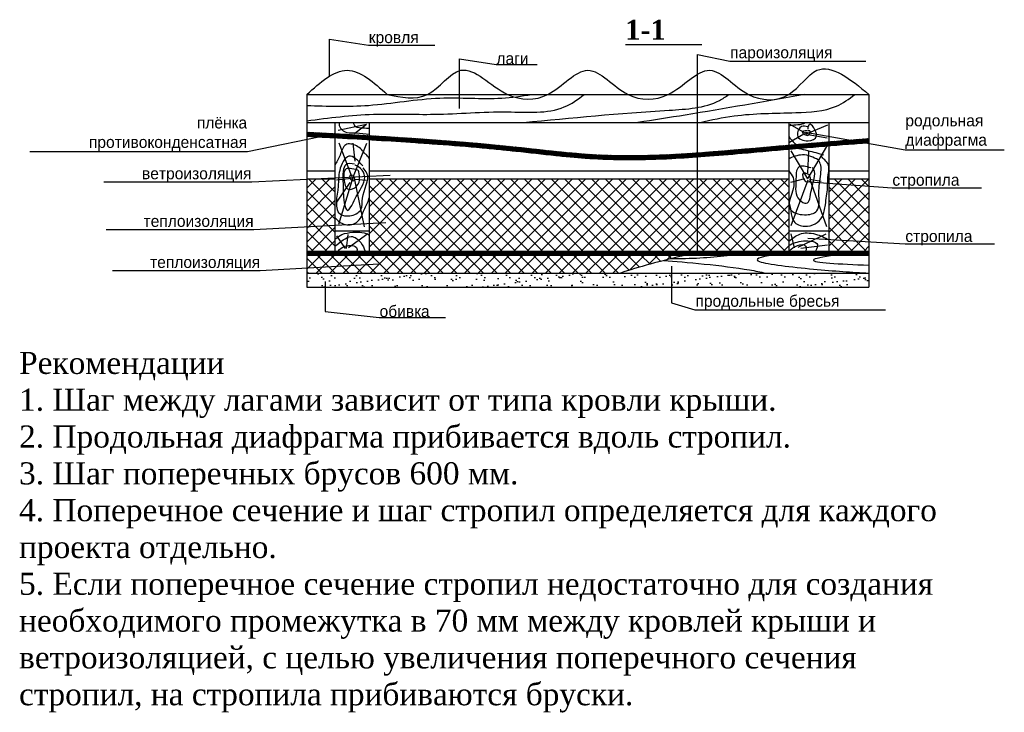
# Model space of a CAD drawing. Extents: x -1159 to 1294, y -1776 to 1343.
# Tile 1 of 2: x -1159 to 1294, y -1776 to -51. Entities that reach past the tile are written whole.
import ezdxf

# ---------------------------------------------------------------- set-up
doc = ezdxf.new("R2010")
doc.units = 0
doc.header["$LTSCALE"] = 2
doc.header["$MEASUREMENT"] = 0
doc.layers.get('0').update_dxf_attribs({"linetype": 'CONTINUOUS'})
doc.dimstyles.get("Standard").update_dxf_attribs({"dimscale": 0, "dimtxt": 29, "dimasz": 1, "dimexe": 1.25, "dimexo": 0.625, "dimtad": 1, "dimdec": 4, "dimtxsty": 'STANDARD', "dimblk1": 'DOT', "dimblk2": 'DOT', "dimsah": 1, "dimcen": 2.5, "dimdle": 1.25, "dimazin": 3, "dimtfac": 0.75, "dimtdec": 4, "dimtmove": 0, "dimatfit": 3, "dimtolj": 1, "dimtzin": 0})
pattern_1 = [(45, (6.9385, 114.1625), (-1.767767, 1.767767), []), (135, (6.9385, 114.1625), (-1.767767, -1.767767), [])]
pattern_2 = [(45, (6.939, 114.162), (-16.7938, 16.7938), []), (135, (6.939, 114.162), (-16.7938, -16.7938), [])]

# ---------------------------------------------------------------- blocks, each defined once
blk = doc.blocks.new('_DOT')
at = {"color": 0, "linetype": 'BYBLOCK'}
blk.add_line((-0.5, 0), (-1, 0), dxfattribs=at)
at = {"color": 0, "linetype": 'BYBLOCK', "const_width": 0.5}
blk.add_lwpolyline([(-0.25, 0, 1), (0.25, 0, 1)], format="xyb", close=True, dxfattribs=at)

msp = doc.modelspace()

# ---------------------------------------------------------------- hatches: boundary and pattern name
h = msp.add_hatch()
h.set_pattern_fill('ANSI37', color=256, scale=20, style=0)
h.set_pattern_definition(pattern_1)
edge = h.paths.add_edge_path()
edge.add_line((-373.19465, -344.81522), (-373.19465, -334.80065))
edge.add_spline(control_points=[(-373.19465, -334.80065), (-396.52683, -333.54061), (-419.86057, -332.30724), (-443.19465, -331.07976)], knot_values=[19.8763823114, 19.8763823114, 19.8763823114, 19.8763823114, 89.9791863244, 89.9791863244, 89.9791863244, 89.9791863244], degree=3, periodic=0)
edge.add_line((-443.19465, -331.07976), (-443.19465, -341.09358))
edge.add_spline(control_points=[(-443.19465, -341.09358), (-419.85759, -342.32131), (-396.52385, -343.55493), (-373.19465, -344.81522)], knot_values=[20.4024950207, 20.4024950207, 20.4024950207, 20.4024950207, 90.5194396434, 90.5194396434, 90.5194396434, 90.5194396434], degree=3, periodic=0)
edge = h.paths.add_edge_path()
edge.add_spline(control_points=[(956.80535, -346.77169), (923.47858, -349.46237), (890.14869, -352.16286), (856.80535, -354.90555)], knot_values=[1322.9737298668, 1322.9737298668, 1322.9737298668, 1322.9737298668, 1423.3815850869, 1423.3815850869, 1423.3815850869, 1423.3815850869], degree=3, periodic=0)
edge.add_line((856.80535, -354.90555), (856.80535, -364.93933))
edge.add_spline(control_points=[(856.80535, -364.93933), (882.94068, -362.78901), (909.06962, -360.66464), (942.39994, -357.9678), (949.60265, -357.38579), (956.80535, -356.80423)], knot_values=[1322.1506439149, 1322.1506439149, 1322.1506439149, 1322.1506439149, 1400.8716133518, 1400.8716133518, 1422.5733536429, 1422.5733536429, 1422.5733536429, 1422.5733536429], degree=3, periodic=0)
edge.add_line((956.80535, -356.80423), (956.80535, -346.77169))
edge = h.paths.add_edge_path()
edge.add_spline(control_points=[(-288.19465, -339.54672), (-316.52423, -337.90055), (-344.85829, -336.33093), (-373.19465, -334.80065)], knot_values=[89.9791863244, 89.9791863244, 89.9791863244, 89.9791863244, 175.1173169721, 175.1173169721, 175.1173169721, 175.1173169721], degree=3, periodic=0)
edge.add_line((-373.19465, -334.80065), (-373.19465, -344.81522))
edge.add_spline(control_points=[(-373.19465, -344.81522), (-371.0008, -344.93374), (-368.807, -345.05249), (-340.4673, -346.58983), (-314.3272, -348.04414), (-288.19465, -349.56362)], knot_values=[90.5194396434, 90.5194396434, 90.5194396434, 90.5194396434, 97.1131405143, 97.1131405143, 175.6988091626, 175.6988091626, 175.6988091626, 175.6988091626], degree=3, periodic=0)
edge.add_line((-288.19465, -349.56362), (-288.19465, -339.54672))
h = msp.add_hatch()
h.set_pattern_fill('ANSI37', color=256, scale=20, style=0)
h.set_pattern_definition(pattern_1)
edge = h.paths.add_edge_path()
edge.add_spline(control_points=[(-288.19465, -349.56362), (-249.74, -351.79957), (-211.3017, -354.17664), (-154.41042, -358.04369), (-135.94071, -359.35362), (-80.54847, -363.4769), (-43.64286, -366.48373), (8.88579, -371.25175), (24.53126, -372.73367), (52.61286, -375.5159), (65.05084, -376.79135), (110.55068, -381.6267), (143.672, -385.47379), (190.49449, -390.29892), (204.12407, -391.63041), (230.08699, -393.92715), (242.41724, -394.91544), (263.53844, -396.36626), (272.32329, -396.89805), (289.90331, -397.79229), (298.69404, -398.15626), (325.06736, -399.01569), (342.65107, -399.2787), (395.3991, -399.2738), (430.56021, -398.21207), (493.22697, -395.07427), (520.74167, -393.26759), (579.16969, -388.88437), (610.07686, -386.23975), (660.61374, -381.78013), (680.26857, -380.01204), (739.17116, -374.80071), (778.39986, -371.45496), (830.67711, -367.09541), (843.74203, -366.01413), (856.80535, -364.93933)], knot_values=[175.6988091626, 175.6988091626, 175.6988091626, 175.6988091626, 291.3394215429, 291.3394215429, 346.9517258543, 346.9517258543, 458.1763344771, 458.1763344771, 505.3777858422, 505.3777858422, 542.9255332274, 542.9255332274, 642.7691944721, 642.7691944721, 683.705237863, 683.705237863, 720.6528668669, 720.6528668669, 746.9174070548, 746.9174070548, 773.1819472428, 773.1819472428, 825.7110276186, 825.7110276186, 930.7691883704, 930.7691883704, 1013.0777741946, 1013.0777741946, 1105.7007226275, 1105.7007226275, 1164.7349007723, 1164.7349007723, 1282.8032570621, 1282.8032570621, 1322.1506439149, 1322.1506439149, 1322.1506439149, 1322.1506439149], degree=3, periodic=0)
edge.add_line((856.80535, -364.93933), (856.80535, -354.90555))
edge.add_spline(control_points=[(856.80535, -354.90555), (804.87284, -359.1773), (612.48734, -375.37119), (351.90676, -401.34525), (23.30068, -359.8633), (-165.86526, -346.65503), (-288.19465, -339.54672)], knot_values=[175.1173169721, 175.1173169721, 175.1173169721, 175.1173169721, 331.5033473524, 754.0904378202, 955.3405304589, 1322.9737298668, 1322.9737298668, 1322.9737298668, 1322.9737298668], degree=3, periodic=0)
edge.add_line((-288.19465, -339.54672), (-288.19465, -349.56362))
h.paths.add_polyline_path([(-443.19465, -627.01968), (-443.19465, -637.01968), (956.80535, -637.01968), (956.80535, -627.01968)])
h = msp.add_hatch()
h.set_pattern_fill('ANSI37', color=256, scale=190, style=0)
h.set_pattern_definition(pattern_2)
h.paths.add_polyline_path([(-443.19465, -627.01968), (-373.19465, -627.01968), (-373.19465, -447.01968), (-443.19465, -447.01968)])
h.paths.add_polyline_path([(756.80535, -627.01968), (756.80535, -447.01968), (-288.19465, -447.01968), (-288.19465, -627.01968)])
h.paths.add_polyline_path([(856.80535, -627.01968), (956.80535, -627.01968), (956.80535, -447.01968), (856.80535, -447.01968)])
h = msp.add_hatch()
h.set_pattern_fill('ANSI37', color=256, scale=190, style=0)
h.set_pattern_definition(pattern_2)
edge = h.paths.add_edge_path()
edge.add_line((-443.19465, -637.01968), (-443.19465, -682.01968))
edge.add_line((-443.19465, -682.01968), (338.30726, -682.01968))
edge.add_spline(control_points=[(338.30726, -682.01968), (380.2775, -667.18335), (438.24685, -652.13728), (501.67287, -637.01968)], knot_values=[57.8943406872, 57.8943406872, 57.8943406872, 57.8943406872, 169.7473486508, 169.7473486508, 169.7473486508, 169.7473486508], degree=3, periodic=0)
edge.add_line((501.67287, -637.01968), (-443.19465, -637.01968))
h = msp.add_hatch()
h.set_pattern_fill('AR-SAND', color=256, scale=20, style=0)
h.set_pattern_definition([(37.5, (6.94, 114.162), (-1.2599, 38.5365), [0, -30.4, 0, -34, 0, -32.5]), (7.5, (6.94, 114.16), (35.3955, 56.443), [0, -16.4, 0, -27.4, 0, -10.5]), (327.5, (-17.66, 114.162), (62.2828, 0.1132), [0, -10, 0, -36, 0, -47]), (317.5, (-17.66, 114.16), (60.1225, 17.5535), [0, -5, 0, -23.6, 0, -27])])
h.paths.add_polyline_path([(956.80535, -717.01968), (956.80535, -682.01968), (-443.19465, -682.01968), (-443.19465, -717.01968)])

# ---------------------------------------------------------------- linework, layer by layer
for points in [[(350.07042, -113.08696), (540.63108, -113.08696)], [(-443.19465, -237.01968), (956.80535, -237.01968)], [(-443.19465, -237.01968), (-443.19465, -717.01968)], [(956.80535, -237.01968), (956.80535, -717.01968)], [(-443.19465, -307.01968), (956.80535, -307.01968)], [(-373.19465, -307.01968), (-373.19465, -627.01968)], [(-294.50828, -311.57213), (-365.38796, -326.87843)], [(-294.50828, -311.57213), (-324.20112, -335.48821)], [(-288.19465, -307.01968), (-288.19465, -627.01968)], [(756.80535, -307.01968), (756.80535, -627.01968)], [(803.429, -336.73628), (760.49776, -311.72419)], [(802.53459, -334.05641), (854.40985, -312.61747)], [(856.80535, -307.01968), (856.80535, -627.01968)], [(794.48499, -335.84299), (758.70895, -356.38864)], [(805.2178, -336.73628), (852.62104, -344.77589)], [(-330.90595, -441.67559), (-362.51445, -358.44764)], [(-328.99028, -444.54552), (-293.55044, -358.44764)], [(-323.24328, -403.40987), (-328.03245, -358.44764)], [(805.2178, -445.71756), (851.72664, -367.10811)], [(804.3234, -447.50414), (763.18096, -377.82759)], [(804.3234, -433.21151), (807.0066, -378.72087)], [(-443.19465, -427.01968), (-373.19465, -427.01968)], [(-288.19465, -427.01968), (756.80535, -427.01968)], [(856.80535, -427.01968), (956.80535, -427.01968)], [(-443.19465, -447.01968), (-373.19465, -447.01968)], [(-331.86377, -446.45881), (-369.21928, -450.28537)], [(-336.65294, -456.02523), (-369.21928, -505.77067)], [(-328.99028, -443.58887), (-364.43012, -561.25597)], [(-324.20112, -449.32873), (-300.25527, -566.99583)], [(-323.24328, -448.37209), (-295.4661, -450.28537)], [(-288.19465, -447.01968), (756.80535, -447.01968)], [(796.27379, -447.50414), (761.39216, -456.43703)], [(804.3234, -450.18401), (762.28656, -564.52502)], [(808.7954, -448.39743), (837.41623, -452.86388)], [(809.6898, -449.29072), (850.83224, -566.31161)], [(856.80535, -447.01968), (956.80535, -447.01968)], [(-373.19465, -577.01968), (-288.19465, -577.01968)], [(-344.31561, -620.56784), (-340.48428, -586.12869)], [(-339.52644, -618.65455), (-291.63477, -583.25876)], [(756.80535, -577.01968), (856.80535, -577.01968)], [(771.23057, -619.01566), (763.18096, -584.17739)], [(780.17457, -617.22909), (849.93784, -584.17739)], [(-347.18911, -620.56784), (-368.26146, -588.99862)], [(787.32978, -619.90896), (853.51544, -611.86935)], [(-443.19465, -627.01968), (956.80535, -627.01968)], [(-443.19465, -637.01968), (956.80535, -637.01968)], [(-443.19465, -682.01968), (956.80535, -682.01968)], [(-443.19465, -717.01968), (956.80535, -717.01968)]]:
    msp.add_lwpolyline(points)
for points in [[(-243.19465, -237.01968), (-143.19465, -237.01968), (-59.96594, -177.01968), (56.80535, -237.01968), (156.80535, -237.01968), (256.80535, -177.01968), (356.80535, -237.01968), (456.80535, -237.01968), (560.15197, -177.01968), (656.80535, -237.01968), (756.80535, -237.01968), (827.27969, -177.01968), (956.80535, -237.01968)], [(-443.19465, -237.01968), (-343.19465, -177.01968), (-243.19465, -237.01968)], [(804.3234, -317.97721), (789.11858, -317.08392), (778.38577, -338.52286), (805.2178, -352.81549), (825.78901, -340.30944), (807.901, -311.72419), (804.3234, -323.33694)], [(802.53459, -327.80339), (790.01298, -330.48326), (807.901, -337.62957), (809.6898, -327.80339), (804.3234, -327.80339)], [(-304.08661, -414.88958), (-338.56862, -390.97351), (-361.55662, -426.3693), (-365.38796, -465.59167), (-359.64095, -535.42661), (-336.65294, -539.25318), (-308.87578, -523.94689), (-305.04444, -495.2476), (-293.55044, -433.0658), (-303.12877, -419.6728)], [(-324.20112, -411.06301), (-346.23129, -412.01965), (-352.93612, -428.28259), (-352.93612, -459.85181), (-350.06262, -506.72732), (-342.39995, -525.86018), (-328.03245, -506.72732), (-317.49627, -486.63781), (-300.25527, -435.93573), (-314.62277, -417.75951), (-323.24328, -412.9763)], [(812.37301, -419.81218), (781.96337, -418.0256), (774.80816, -452.86388), (783.75217, -499.31492), (800.74579, -508.2478), (813.26741, -475.19611), (818.6338, -423.38533), (815.95061, -418.91889)], [(-316.53845, -425.41265), (-348.14695, -424.45601), (-351.02045, -447.41545), (-339.52644, -473.24481), (-319.41194, -465.59167), (-311.74928, -444.54552), (-315.58061, -425.41265)], [(-329.94811, -438.80566), (-336.65294, -438.80566), (-328.03245, -452.19866), (-324.20112, -445.50216), (-327.07461, -439.7623)], [(806.1122, -436.78467), (793.59058, -432.31823), (798.95699, -453.75716), (810.5842, -451.97059), (807.0066, -436.78467)]]:
    msp.add_spline(points, degree=3)
for points, knots in [([(-443.46133, -302.63228), (-388.29719, -295.50614), (-282.91587, -281.8929), (-114.94499, -290.40462), (40.11997, -274.89179), (176.62976, -287.95545), (231.79869, -249.61246), (247.57974, -237.01968)], [0, 0, 0, 0, 166.6782004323, 318.4091833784, 500.5872278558, 642.7207927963, 702.0906173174, 702.0906173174, 702.0906173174, 702.0906173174]), ([(-443.19465, -264.54452), (-391.92689, -266.3929), (-280.92225, -269.80429), (-120.54562, -238.42398), (16.31168, -251.33053), (91.67515, -241.37622), (116.30599, -237.01968)], [8.3426325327, 8.3426325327, 8.3426325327, 8.3426325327, 161.8463719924, 340.8037395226, 494.5578002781, 569.615481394, 569.615481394, 569.615481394, 569.615481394]), ([(96.57827, -307.01968), (215.01161, -295.18771), (376.43737, -280.04276), (557.18906, -270.93012), (600.41689, -242.6436), (608.10355, -237.01968)], [78.3589020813, 78.3589020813, 78.3589020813, 78.3589020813, 440.6837116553, 568.4367065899, 596.9590305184, 596.9590305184, 596.9590305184, 596.9590305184]), ([(795.94858, -237.01968), (697.18328, -254.90582), (559.02201, -279.44447), (420.37378, -301.01167), (380.8722, -307.01968)], [85.047668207, 85.047668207, 85.047668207, 85.047668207, 386.1395911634, 506.0066840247, 506.0066840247, 506.0066840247, 506.0066840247]), ([(536.10079, -307.01968), (564.21584, -300.25928), (642.56285, -283.63961), (755.79516, -284.19831), (864.13281, -278.45388), (907.06759, -248.78132), (921.47012, -237.01968)], [48.100631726, 48.100631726, 48.100631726, 48.100631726, 134.5083722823, 288.4747132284, 390.912104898, 446.0051174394, 446.0051174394, 446.0051174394, 446.0051174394]), ([(-363.21279, -307.01968), (-363.15987, -312.24911), (-361.25988, -323.38067), (-341.61144, -334.69657), (-319.57018, -330.87307), (-298.21966, -335.25681), (-288.19465, -335.89298)], [10.9019343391, 10.9019343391, 10.9019343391, 10.9019343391, 25.9887083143, 45.3762493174, 69.3411832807, 96.5641940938, 96.5641940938, 96.5641940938, 96.5641940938]), ([(-328.25862, -307.01968), (-326.89427, -310.93825), (-321.96844, -320.10403), (-304.32501, -319.42472), (-292.59412, -321.29833), (-288.19465, -321.15205)], [9.1668773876, 9.1668773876, 9.1668773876, 9.1668773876, 20.9852206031, 41.4604762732, 55.0487702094, 55.0487702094, 55.0487702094, 55.0487702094]), ([(797.16819, -308.15103), (796.00279, -308.77637), (784.56109, -314.91589), (765.27153, -312.43337), (756.80535, -316.31331)], [0, 0, 0, 0, 3.9988931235, 39.2605680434, 39.2605680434, 39.2605680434, 39.2605680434]), ([(-443.19465, -331.07976), (-269.15328, -340.23513), (-28.1513, -353.3682), (351.90676, -401.34525), (646.02177, -372.02856), (871.57187, -353.65313), (956.80535, -346.77169)], [19.8763823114, 19.8763823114, 19.8763823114, 19.8763823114, 542.75051638, 744.0006090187, 1166.5876994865, 1423.3815850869, 1423.3815850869, 1423.3815850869, 1423.3815850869]), ([(-443.19465, -341.09358), (-417.66301, -342.43676), (-392.13534, -343.787), (-301.99295, -348.67695), (-237.40835, -352.40211), (-154.41042, -358.04369), (-135.94071, -359.35362), (-80.54847, -363.4769), (-43.64286, -366.48373), (8.88579, -371.25175), (24.53126, -372.73367), (52.61286, -375.5159), (65.05084, -376.79135), (110.55068, -381.6267), (143.672, -385.47379), (190.49449, -390.29892), (204.12407, -391.63041), (230.08699, -393.92715), (242.41724, -394.91544), (263.53844, -396.36626), (272.32329, -396.89805), (289.90331, -397.79229), (298.69404, -398.15626), (325.06736, -399.01569), (342.65107, -399.2787), (395.3991, -399.2738), (430.56021, -398.21207), (493.22697, -395.07427), (520.74167, -393.26759), (579.16969, -388.88437), (610.07686, -386.23975), (660.61374, -381.78013), (680.26857, -380.01204), (739.17116, -374.80071), (778.39986, -371.45496), (856.82009, -364.91527), (896.01021, -361.7213), (942.39994, -357.9678), (949.60265, -357.38579), (956.80535, -356.80423)], [20.4024950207, 20.4024950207, 20.4024950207, 20.4024950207, 97.1131405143, 97.1131405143, 291.3394215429, 291.3394215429, 346.9517258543, 346.9517258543, 458.1763344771, 458.1763344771, 505.3777858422, 505.3777858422, 542.9255332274, 542.9255332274, 642.7691944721, 642.7691944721, 683.705237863, 683.705237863, 720.6528668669, 720.6528668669, 746.9174070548, 746.9174070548, 773.1819472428, 773.1819472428, 825.7110276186, 825.7110276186, 930.7691883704, 930.7691883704, 1013.0777741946, 1013.0777741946, 1105.7007226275, 1105.7007226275, 1164.7349007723, 1164.7349007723, 1282.8032570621, 1282.8032570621, 1400.8716133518, 1400.8716133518, 1422.5733536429, 1422.5733536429, 1422.5733536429, 1422.5733536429]), ([(756.80535, -340.51658), (760.65954, -347.32178), (767.31181, -355.48669), (774.4051, -360.88464), (775.56171, -361.68645)], [70.0364538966, 70.0364538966, 70.0364538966, 70.0364538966, 89.5958971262, 93.364155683, 93.364155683, 93.364155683, 93.364155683]), ([(-297.38177, -386.19029), (-303.57432, -378.21648), (-315.24903, -363.18356), (-351.5169, -355.89356), (-359.16778, -389.52706), (-369.59292, -405.5065), (-373.19465, -413.87682)], [0, 0, 0, 0, 30.4675051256, 57.4399633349, 86.9963680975, 115.5800175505, 115.5800175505, 115.5800175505, 115.5800175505]), ([(756.80535, -500.98057), (758.94112, -509.6654), (762.73334, -527.10507), (765.53133, -557.19135), (796.43604, -568.45935), (823.30929, -561.6974), (844.16528, -541.34115), (848.49722, -507.56337), (854.55884, -472.75852), (853.42319, -436.94202), (862.35138, -409.00744), (832.27674, -389.6124), (842.42542, -387.25828), (844.57143, -386.76048)], [218.749058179, 218.749058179, 218.749058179, 218.749058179, 245.8456097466, 271.8610286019, 302.2774027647, 328.9581195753, 352.9757919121, 384.3962352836, 427.6086314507, 459.8167520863, 491.2858975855, 512.3775130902, 518.033491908, 518.033491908, 518.033491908, 518.033491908]), ([(830.26102, -400.15981), (818.45494, -393.65103), (797.94527, -382.34389), (765.55897, -392.22337), (756.80535, -398.28666)], [0, 0, 0, 0, 41.292981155, 71.7346541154, 71.7346541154, 71.7346541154, 71.7346541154]), ([(840.09943, -386.76048), (827.2357, -383.26387), (808.35164, -378.13082), (783.96952, -372.50287), (776.60155, -371.63418)], [0, 0, 0, 0, 42.515967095, 62.4137703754, 62.4137703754, 62.4137703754, 62.4137703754]), ([(756.80535, -427.51774), (760.84677, -432.6258), (784.87825, -462.26611), (734.71694, -521.08823), (794.13275, -540.66253), (837.13576, -530.15405), (829.25483, -479.59633), (835.81893, -444.93281), (838.72138, -415.71767), (833.28836, -404.54577), (831.15542, -400.15981)], [110.8132605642, 110.8132605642, 110.8132605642, 110.8132605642, 128.5694694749, 207.5038908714, 246.0292540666, 277.987024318, 322.0859323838, 369.6409945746, 391.9732228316, 406.4072296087, 406.4072296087, 406.4072296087, 406.4072296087]), ([(-373.19465, -543.49496), (-368.43793, -549.90196), (-353.80838, -562.34525), (-326.027, -563.12236), (-308.50432, -545.89302), (-301.56347, -523.89809), (-291.75825, -507.72291), (-288.62594, -496.40984), (-288.19465, -494.57466)], [247.4099791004, 247.4099791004, 247.4099791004, 247.4099791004, 270.3943054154, 301.04497039, 320.6867088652, 339.5342586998, 369.9431803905, 375.7700169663, 375.7700169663, 375.7700169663, 375.7700169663]), ([(-373.19465, -597.62698), (-367.62109, -593.12949), (-354.52796, -583.45049), (-325.66978, -579.21108), (-296.20717, -579.2265), (-288.19465, -588.52737)], [5.8475272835, 5.8475272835, 5.8475272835, 5.8475272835, 26.8255626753, 54.252246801, 95.6418117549, 95.6418117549, 95.6418117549, 95.6418117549]), ([(756.80535, -602.56072), (765.76315, -595.24085), (785.64306, -580.79661), (817.87247, -581.02642), (848.06978, -593.29599), (856.80535, -599.48406)], [9.8611238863, 9.8611238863, 9.8611238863, 9.8611238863, 43.1467407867, 82.5003815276, 111.4583271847, 111.4583271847, 111.4583271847, 111.4583271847]), ([(-373.19465, -615.27087), (-366.78221, -609.95345), (-354.75289, -600.1189), (-330.71937, -585.35335), (-307.63126, -604.20325), (-300.77739, -619.86966), (-297.98809, -627.01968)], [2.359450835, 2.359450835, 2.359450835, 2.359450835, 27.9614383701, 49.8411532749, 78.2609609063, 101.6443834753, 101.6443834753, 101.6443834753, 101.6443834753]), ([(-365.10008, -627.01968), (-360.65064, -621.85388), (-348.24249, -610.44929), (-317.31649, -612.88407), (-317.97172, -624.63273), (-318.44606, -627.01968)], [6.5571286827, 6.5571286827, 6.5571286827, 6.5571286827, 27.2131751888, 57.4557057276, 64.4746454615, 64.4746454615, 64.4746454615, 64.4746454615]), ([(756.80535, -613.38237), (767.25631, -607.99852), (789.3495, -598.91013), (834.65992, -603.47044), (827.3521, -620.867), (824.00469, -627.01968)], [10.7553500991, 10.7553500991, 10.7553500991, 10.7553500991, 48.3654634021, 84.3727614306, 102.1443605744, 102.1443605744, 102.1443605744, 102.1443605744]), ([(758.70895, -626.16198), (764.35435, -621.49994), (774.98552, -612.7206), (801.11216, -608.18778), (801.17097, -623.60656), (798.97997, -627.01968)], [0, 0, 0, 0, 23.3147744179, 43.9053756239, 56.368000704, 56.368000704, 56.368000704, 56.368000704]), ([(619.95178, -637.01968), (577.13879, -642.5214), (525.52817, -646.53905), (468.04981, -646.72192), (461.78866, -646.7184)], [227.6294602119, 227.6294602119, 227.6294602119, 227.6294602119, 354.356435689, 370.5011625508, 370.5011625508, 370.5011625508, 370.5011625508]), ([(718.41077, -637.01968), (683.73282, -642.1496), (650.44261, -653.75739), (826.53273, -674.19518), (915.19451, -679.72639), (956.80535, -681.83498)], [183.8032812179, 183.8032812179, 183.8032812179, 183.8032812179, 299.4614731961, 434.5929937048, 568.6524944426, 568.6524944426, 568.6524944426, 568.6524944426]), ([(872.24694, -637.01968), (841.08137, -641.71267), (779.95543, -653.86799), (882.57061, -659.22382), (956.80535, -662.35936)], [71.4928636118, 71.4928636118, 71.4928636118, 71.4928636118, 152.9028446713, 301.8442520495, 301.8442520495, 301.8442520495, 301.8442520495]), ([(446.96478, -650.44548), (495.74541, -654.69541), (613.90426, -664.22157), (687.11895, -679.17315), (699.29712, -682.01968)], [496.595039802, 496.595039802, 496.595039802, 496.595039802, 649.0038530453, 682.7884434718, 682.7884434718, 682.7884434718, 682.7884434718])]:
    msp.add_open_spline(points, degree=3, knots=knots)
for points in [[(-288.19465, -396.1866), (-290.65961, -392.78565), (-293.54177, -389.48797), (-296.42394, -386.19029)], [(756.80535, -372.73599), (756.15434, -372.95968), (755.52164, -373.20884), (754.90876, -373.48498)], [(501.67287, -637.01968), (438.24685, -652.13728), (380.2775, -667.18335), (338.30726, -682.01968)], [(858.62061, -627.01968), (856.21788, -629.11601), (853.52506, -631.21215), (850.83224, -633.30829)]]:
    msp.add_open_spline(points, degree=3)

# ---------------------------------------------------------------- texts
at = {"attachment_point": 1}
for s, insert, char_height, width in [('\\fTimes New Roman|b1|i0|c204|p18;1-1', (349.80013, -50.91451), 50, 187.8239), ('\\fTimes New Roman|b0|i0|c204|p18;Рекомендации\\P1. Шаг между лагами зависит от типа кровли крыши.\\P2. Продольная диафрагма прибивается вдоль стропил.\\P3. Шаг поперечных брусов 600 мм.\\P4. Поперечное сечение и шаг стропил определяется для каждого проекта отдельно.\\P5. Если поперечное сечение стропил недостаточно для создания необходимого промежутка в 70 мм между кровлей крыши и ветроизоляцией, с целью увеличения поперечного сечения стропил, на стропила прибиваются бруски.', (-1160.04683, -878.12586), 55, 2391.4054)]:
    msp.add_mtext(s, dxfattribs=dict(at, insert=insert, char_height=char_height, width=width))
at = {"char_height": 29}
for s, insert, attachment_point in [('\\A1;кровля', (-289.08498, -99.07349), 4), ('\\A1;лаги', (28.8709, -147.51495), 4), ('\\A1;пароизоляция', (610.89182, -136.75018), 4), ('\\A1;плёнка\\Pпротивоконденсатная', (-592.12361, -335.89841), 6), ('\\A1;родольная\\Pдиафрагма', (1047.40751, -330.51602), 4), ('\\A1;ветроизоляция', (-581.34544, -438.16372), 6), ('\\A1;стропила', (1015.07302, -454.31087), 4), ('\\A1;теплоизоляция', (-575.95636, -556.57618), 6), ('\\A1;стропила', (1047.40751, -594.25287), 4), ('\\A1;теплоизоляция', (-559.78911, -658.84148), 6), ('\\A1;обивка', (-262.13956, -777.25394), 4), ('\\A1;продольные бресья', (524.6665, -755.7244), 4)]:
    msp.add_mtext(s, dxfattribs=dict(at, insert=insert, attachment_point=attachment_point))

# ---------------------------------------------------------------- leaders
at = {"annotation_type": 0, "has_hookline": 1}
for points, hookline_direction, text_width in [([(-386.71346, -191.19903), (-386.71346, -99.69849), (-289.70998, -114.19849)], 0, 164.33333), ([(529.43058, -627.17217), (529.43058, -137.37518), (610.26682, -154.29185)], 0, 338.33333), ([(-63.36851, -271.93479), (-63.36851, -148.13995), (28.2459, -162.63995)], 0, 101.5), ([(-381.32439, -336.52341), (-591.49861, -380.02341)], 1, 541.33333), ([(798.88471, -331.14102), (1046.78251, -374.64102)], 0, 246.5), ([(-235.81915, -438.78872), (-580.72044, -455.70538)], 1, 367.33333), ([(809.66288, -454.93587), (1014.44802, -469.43587)], 0, 222.33333), ([(-246.59732, -557.20118), (-575.33136, -574.11784)], 1, 367.33333), ([(804.27379, -594.87787), (1046.78251, -609.37787)], 0, 222.33333), ([(-262.76456, -659.46648), (-559.16411, -676.38315)], 1, 367.33333), ([(464.76159, -664.84886), (464.76159, -756.3494), (523.0415, -773.26607), (524.0415, -773.26607)], 0, 473.66667), ([(-397.49163, -702.52556), (-397.49163, -777.87894), (-262.76456, -792.37894)], 0, 164.33333)]:
    msp.add_leader(points, dimstyle='STANDARD', override={"dimscale": 1}, dxfattribs=dict(at, hookline_direction=hookline_direction, text_width=text_width))

doc.saveas('drawing.dxf')
